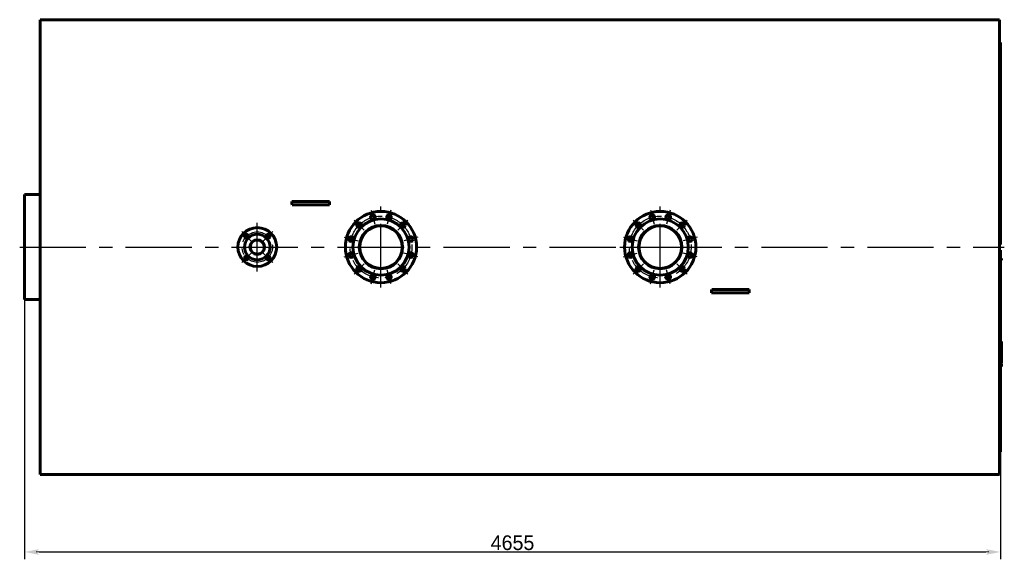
# Model space of a CAD drawing. Header units: millimetres. Extents: x 0 to 5303, y -172 to 841.
# Tile 6 of 6: x 4833 to 5303, y -149 to 108. Entities that reach past the tile are written whole.
import ezdxf

# ---------------------------------------------------------------- set-up
doc = ezdxf.new("R2010")
doc.units = ezdxf.units.MM
for name, pattern in [('CENTER_per13_scale0.480092', [24.38868, 15.242925, -3.048585, 3.048585, -3.048585]), ('CENTER_per1_scale0.354331', [18, 11.25, -2.25, 2.25, -2.25]), ('CENTER_per1_scale0.433071', [22, 13.75, -2.75, 2.75, -2.75]), ('CENTER_per2_scale0.660433', [33.55, 20.96875, -4.19375, 4.19375, -4.19375]), ('CENTER_per4_scale0.910433', [46.25, 28.90625, -5.78125, 5.78125, -5.78125]), ('CENTER_per5c_scale0.994950', [50.543478, 31.589674, -6.317935, 6.317935, -6.317935]), ('CENTER_per7_scale0.956130', [48.571429, 30.357143, -6.071429, 6.071429, -6.071429]), ('CENTER_per9_scale0.498175', [25.307274, 15.817046, -3.163409, 3.163409, -3.163409])]:
    doc.linetypes.add(name, pattern=pattern)
doc.styles.add('TextStyle_1', font='T-FLEX Type A.TTF', dxfattribs={"height": 7})
doc.dimstyles.new('DIM_ST_5', dxfattribs={"dimtxt": 7, "dimasz": 7, "dimexe": 3.5, "dimexo": 0, "dimgap": 0.875, "dimtad": 1, "dimdec": 1, "dimlfac": 10, "dimrnd": 0.1, "dimdsep": 46, "dimtxsty": 'TextStyle_1', "dimblk": 'Arrow_3_C7_Status', "dimcen": 0.09, "dimclrd": 7, "dimclre": 7, "dimclrt": 7, "dimazin": 0, "dimtfac": 1, "dimtdec": 0, "dimtmove": 0, "dimatfit": 0, "dimldrblk": 'NONE', "dimfxl": 1, "dimtvp": 1, "dimtolj": 1, "dimarcsym": 0})

# ---------------------------------------------------------------- blocks, each defined once
blk = doc.blocks.new('Arrow_3_C7_Status')
at = {"color": 7, "linetype": 'Continuous', "lineweight": 0}
blk.add_line((-1, 0), (-0.8, 0), dxfattribs=at)
at = {"color": 7}
blk.add_solid([(-1, -0.2), (0, 0), (-0.8, 0), (-1, 0.2)], dxfattribs=at)
blk = doc.blocks.new('*D14')
at = {"color": 7, "lineweight": -2}
for p, q in [((-232.96, 0), (-232.96, -148.94)), ((232.54, -2.11), (232.54, -148.94)), ((-225.96, -145.44), (225.54, -145.44))]:
    blk.add_line(p, q, dxfattribs=at)
at = {"layer": 'Defpoints', "color": 0}
for p in [(-232.96, 0), (232.54, -2.11), (232.54, -145.44)]:
    blk.add_point(p, dxfattribs=at)
at = {"color": 7, "lineweight": -2, "xscale": 7, "yscale": 7, "zscale": 7}
for p, rotation in [((-232.96, -145.44), 180), ((232.54, -145.44), 360)]:
    blk.add_blockref('Arrow_3_C7_Status', p, dxfattribs=dict(at, rotation=rotation))
at = {"color": 7, "insert": (-0.21, -141.07), "char_height": 7, "attachment_point": 5, "style": 'TextStyle_1'}
blk.add_mtext('\\A1;4655{\\H0.5x;\\S^ ;}', dxfattribs=at)
blk = doc.blocks.new('_None')
blk = doc.blocks.new('Проекция_14')
at = {"color": 7, "linetype": 'Continuous', "lineweight": 60}
for p, q in [((-225.561, -108.45), (-225.561, 108.45)), ((232.04, 108.45), (-225.561, 108.45)), ((232.04, 108.45), (232.04, -108.45)), ((232.54, 97.65), (232.04, 97.65)), ((232.54, 1.828), (232.54, 97.65)), ((-232.96, 25), (-232.96, -25)), ((-225.561, 25), (-232.96, 25)), ((-103.326, 21.8), (-105.462, 21.8)), ((-103.326, 20.2), (-105.399, 20.2)), ((-89.594, 21.8), (-103.326, 21.8)), ((-89.594, 20.2), (-103.326, 20.2)), ((-87.458, 21.8), (-89.594, 21.8)), ((-87.521, 20.2), (-89.594, 20.2)), ((232.04, 1.217), (232.54, 1.217)), ((232.54, 1.828), (232.54, 1.217)), ((232.04, -1.5), (232.54, -1.5)), ((232.54, -1.5), (232.54, -2.113)), ((232.54, -2.113), (232.54, -97.65)), ((232.96, -5.48), (232.54, -5.48)), ((232.96, -5.5), (232.54, -5.5)), ((232.96, -6.189), (232.54, -6.189)), ((232.96, -6.189), (232.54, -6.189)), ((232.96, -6.193), (232.54, -6.193)), ((232.96, -6.21), (232.54, -6.21)), ((232.96, -5.499), (232.96, -5.48)), ((232.96, -6.189), (232.96, -5.5)), ((232.96, -6.189), (232.96, -6.189)), ((232.96, -6.193), (232.96, -6.19)), ((232.96, -6.21), (232.96, -6.193)), ((94.738, -21.8), (96.874, -21.8)), ((94.801, -20.2), (96.874, -20.2)), ((96.874, -20.2), (110.606, -20.2)), ((96.874, -21.8), (110.606, -21.8)), ((110.606, -20.2), (112.679, -20.2)), ((110.606, -21.8), (112.742, -21.8)), ((-225.561, -25), (-232.96, -25)), ((232.96, -45), (232.54, -45)), ((232.96, -46.871), (232.54, -46.871)), ((232.96, -46.872), (232.54, -46.872)), ((232.96, -46.893), (232.54, -46.893)), ((232.96, -46.26), (232.96, -45)), ((232.96, -46.871), (232.96, -46.26)), ((232.96, -46.893), (232.96, -46.872)), ((232.96, -46.872), (232.96, -46.872)), ((232.96, -47.128), (232.54, -47.128)), ((232.96, -48.075), (232.54, -48.075)), ((232.96, -48.27), (232.54, -48.27)), ((232.96, -48.348), (232.54, -48.348)), ((232.96, -49.19), (232.54, -49.19)), ((232.96, -51.333), (232.54, -51.333)), ((232.96, -48.075), (232.96, -47.128)), ((232.96, -48.27), (232.96, -48.075)), ((232.96, -48.347), (232.96, -48.27)), ((232.96, -48.389), (232.96, -48.348)), ((232.96, -48.95), (232.96, -48.389)), ((232.96, -49.013), (232.96, -48.95)), ((232.96, -49.188), (232.96, -49.013)), ((232.96, -49.23), (232.96, -49.19)), ((232.96, -49.793), (232.96, -49.23)), ((232.96, -49.855), (232.96, -49.793)), ((232.96, -50.038), (232.96, -49.855)), ((232.96, -50.12), (232.96, -50.039)), ((232.96, -50.895), (232.96, -50.12)), ((232.96, -51.332), (232.96, -50.895)), ((232.96, -52.281), (232.96, -51.333)), ((232.96, -53.539), (232.54, -53.539)), ((232.96, -53.89), (232.54, -53.89)), ((232.96, -55.201), (232.54, -55.201)), ((232.96, -55.201), (232.54, -55.201)), ((232.96, -55.512), (232.54, -55.512)), ((232.96, -52.28), (232.96, -52.276)), ((232.96, -53.539), (232.96, -52.281)), ((232.96, -53.89), (232.96, -53.539)), ((232.96, -55.201), (232.96, -53.89)), ((232.96, -55.201), (232.96, -55.201)), ((232.96, -56.499), (232.96, -55.512)), ((232.96, -56.499), (232.54, -56.499)), ((232.96, -57), (232.54, -57)), ((232.96, -57), (232.96, -56.499)), ((232.04, -97.65), (232.54, -97.65)), ((-225.561, -108.45), (214.34, -108.45)), ((214.34, -108.45), (232.04, -108.45))]:
    blk.add_line(p, q, dxfattribs=at)
at = {"color": 7, "linetype": 'CENTER_per7_scale0.956130', "lineweight": 25}
for p, q in [((-62.96, -19.333), (-62.96, 19.333)), ((70.24, -19.333), (70.24, 19.333)), ((-82.293, 0), (-43.627, 0)), ((50.907, 0), (89.573, 0))]:
    blk.add_line(p, q, dxfattribs=at)
at = {"color": 7, "linetype": 'CENTER_per1_scale0.433071', "lineweight": 25}
for p, q in [((-67.666, 17.564), (-65.889, 10.931)), ((-58.254, 17.564), (-60.031, 10.931)), ((65.534, 17.564), (67.311, 10.931)), ((74.946, 17.564), (73.169, 10.931)), ((-75.818, 12.858), (-70.962, 8.002)), ((-50.102, 12.858), (-54.958, 8.002)), ((57.382, 12.858), (62.238, 8.002)), ((83.098, 12.858), (78.242, 8.002)), ((-80.524, 4.706), (-73.891, 2.929)), ((-45.396, 4.706), (-52.029, 2.929)), ((52.676, 4.706), (59.309, 2.929)), ((87.804, 4.706), (81.171, 2.929)), ((-80.524, -4.706), (-73.891, -2.929)), ((-45.396, -4.706), (-52.029, -2.929)), ((52.676, -4.706), (59.309, -2.929)), ((87.804, -4.706), (81.171, -2.929)), ((-75.818, -12.858), (-70.962, -8.002)), ((-50.102, -12.858), (-54.958, -8.002)), ((57.382, -12.858), (62.238, -8.002)), ((83.098, -12.858), (78.242, -8.002)), ((-67.666, -17.564), (-65.889, -10.931)), ((-58.254, -17.564), (-60.031, -10.931)), ((65.534, -17.564), (67.311, -10.931)), ((74.946, -17.564), (73.169, -10.931))]:
    blk.add_line(p, q, dxfattribs=at)
at = {"color": 7, "linetype": 'CENTER_per4_scale0.910433', "lineweight": 25}
for p, q in [((-121.96, -11.583), (-121.96, 11.583)), ((-133.543, 0), (-110.377, 0))]:
    blk.add_line(p, q, dxfattribs=at)
at = {"color": 7, "linetype": 'CENTER_per1_scale0.354331', "lineweight": 25}
for p, q in [((-129.373, 7.413), (-124.8, 2.84)), ((-114.547, 7.413), (-119.12, 2.84)), ((-129.373, -7.413), (-124.8, -2.84)), ((-114.547, -7.413), (-119.12, -2.84))]:
    blk.add_line(p, q, dxfattribs=at)
at = {"color": 7, "linetype": 'CENTER_per2_scale0.660433', "lineweight": 25}
for p, q in [((-121.96, -5.688), (-121.96, 5.688)), ((-127.648, 0), (-116.272, 0))]:
    blk.add_line(p, q, dxfattribs=at)
at = {"color": 7, "linetype": 'CENTER_per5c_scale0.994950', "lineweight": 25}
blk.add_line((-235.293, 0), (234.373, 0), dxfattribs=at)
at = {"color": 7, "lineweight": 60, "flags": 128}
blk.add_lwpolyline([(232.96, -50.039), (232.77, -50.039), (232.54, -50.039)], dxfattribs=at)
at = {"color": 7, "linetype": 'Continuous', "lineweight": 60}
for centre, radius in [((-62.96, 0), 17), ((-66.778, 14.247), 1.1), ((-59.142, 14.247), 1.1), ((70.24, 0), 17), ((66.422, 14.247), 1.1), ((74.058, 14.247), 1.1), ((-62.96, 0), 13.4), ((-73.39, 10.43), 1.1), ((-62.96, 0), 10.325), ((-62.96, 0), 10.155), ((-52.53, 10.43), 1.1), ((70.24, 0), 13.4), ((59.81, 10.43), 1.1), ((70.24, 0), 10.325), ((70.24, 0), 10.155), ((80.67, 10.43), 1.1), ((-121.96, 0), 9.25), ((-121.96, 0), 6.1), ((-127.087, 5.127), 0.9), ((-116.833, 5.127), 0.9), ((-77.207, 3.818), 1.1), ((-48.713, 3.818), 1.1), ((55.993, 3.818), 1.1), ((84.487, 3.818), 1.1), ((-121.96, 0), 3.515), ((-121.96, 0), 3.355), ((-127.087, -5.127), 0.9), ((-116.833, -5.127), 0.9), ((-77.207, -3.818), 1.1), ((-48.713, -3.818), 1.1), ((55.993, -3.818), 1.1), ((84.487, -3.818), 1.1), ((-73.39, -10.43), 1.1), ((-52.53, -10.43), 1.1), ((59.81, -10.43), 1.1), ((80.67, -10.43), 1.1), ((-66.778, -14.247), 1.1), ((-59.142, -14.247), 1.1), ((66.422, -14.247), 1.1), ((74.058, -14.247), 1.1)]:
    blk.add_circle(centre, radius, dxfattribs=at)
at = {"color": 7, "linetype": 'CENTER_per13_scale0.480092', "lineweight": 25}
for centre in [(-62.96, 0), (70.24, 0)]:
    blk.add_circle(centre, 14.75, dxfattribs=at)
at = {"color": 7, "linetype": 'CENTER_per9_scale0.498175', "lineweight": 25}
blk.add_circle((-121.96, 0), 7.25, dxfattribs=at)
at = {"color": 7, "linetype": 'Continuous', "lineweight": 60}
for centre, start_param, end_param in [((-126.512, 0), 4.8997441, 4.9147822), ((-66.408, 0), 1.3684031, 1.3834412), ((73.688, 0), 4.5099957, 4.5250339), ((133.792, 0), 1.7581514, 1.7731896)]:
    blk.add_ellipse(centre, major_axis=(0, 108.45), ratio=0.1981489, start_param=start_param, end_param=end_param, dxfattribs=at)
dim = blk.add_linear_dim(base=(232.54, -145.44), p1=(-232.96, 0), p2=(232.54, -2.113), text='<>{\\H0.5x;\\S^ ;}', dimstyle='DIM_ST_5')
dim.commit()
dim.dimension.update_dxf_attribs({"geometry": '*D14', "text_midpoint": (-0.21, -145.44), "dimtype": 160})

msp = doc.modelspace()

# ---------------------------------------------------------------- block references
msp.add_blockref('Проекция_14', (5068.354, 0))

doc.saveas('drawing.dxf')
